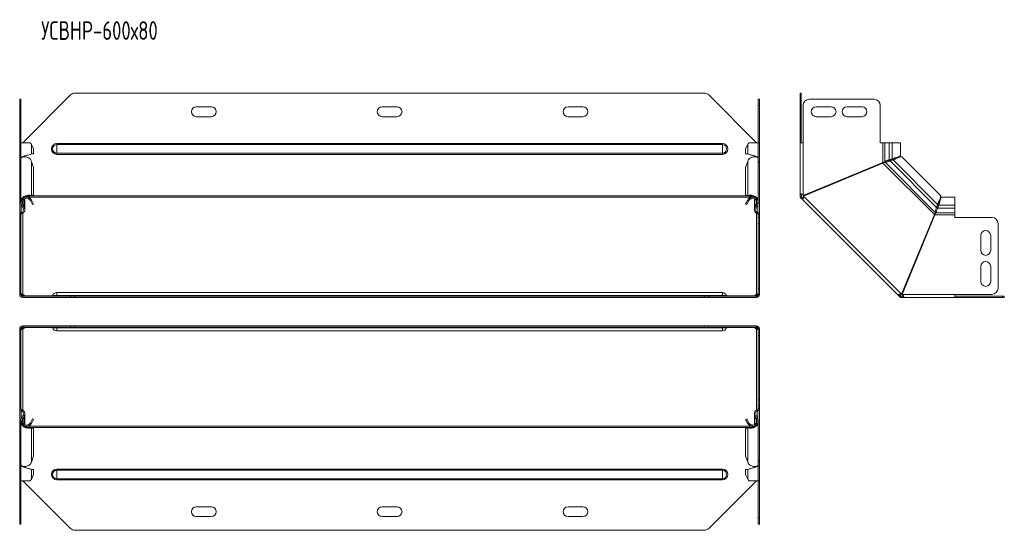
# Model space of a CAD drawing. Header units: millimetres. Extents: x -108 to 686, y -3720 to 292.
# Tile 1 of 9: x -108 to 686, y -3720 to -3309. Entities that reach past the tile are written whole.
import ezdxf

# ---------------------------------------------------------------- set-up
doc = ezdxf.new("R2010")
doc.units = ezdxf.units.MM
doc.styles.add('SLDTEXTSTYLE0', font='TXT', dxfattribs={"width": 0.7, "bigfont": 'bigfont'})

msp = doc.modelspace()

# ---------------------------------------------------------------- linework, layer by layer
at = {"color": 7, "linetype": 'Continuous', "lineweight": 15}
for p, q in [((444.03, -3367.84), (-63.82, -3367.84)), ((521.32, -3367.84), (522.32, -3367.84)), ((521.32, -3369.3), (521.32, -3367.84)), ((522.32, -3367.84), (522.32, -3369.3)), ((-108.39, -3372.84), (-107.39, -3372.84)), ((-108.39, -3377.84), (-108.39, -3372.84)), ((-107.39, -3372.84), (-107.39, -3377.84)), ((-67.36, -3369.3), (-105.89, -3407.84)), ((486.11, -3407.84), (447.57, -3369.3)), ((487.61, -3372.84), (488.61, -3372.84)), ((487.61, -3377.84), (487.61, -3372.84)), ((488.61, -3372.84), (488.61, -3377.84)), ((521.32, -3369.3), (521.32, -3407.84)), ((522.32, -3369.3), (522.32, -3407.84)), ((580.97, -3372.84), (528.82, -3372.84)), ((-108.39, -3407.84), (-108.39, -3377.84)), ((-107.39, -3407.84), (-107.39, -3377.84)), ((46.11, -3378.84), (34.11, -3378.84)), ((196.11, -3378.84), (184.11, -3378.84)), ((346.11, -3378.84), (334.11, -3378.84)), ((487.61, -3407.84), (487.61, -3377.84)), ((488.61, -3407.84), (488.61, -3377.84)), ((523.82, -3377.84), (523.82, -3407.84)), ((546.32, -3378.84), (534.32, -3378.84)), ((571.32, -3378.84), (559.32, -3378.84)), ((585.97, -3407.84), (585.97, -3377.84)), ((34.11, -3386.84), (46.11, -3386.84)), ((184.11, -3386.84), (196.11, -3386.84)), ((334.11, -3386.84), (346.11, -3386.84)), ((534.32, -3386.84), (546.32, -3386.84)), ((559.32, -3386.84), (571.32, -3386.84)), ((-108.39, -3423.8), (-108.39, -3407.84)), ((-107.39, -3407.84), (-108.39, -3407.84)), ((-107.39, -3407.84), (-107.39, -3420.11)), ((-99.79, -3407.84), (-107.39, -3407.84)), ((487.61, -3407.84), (480, -3407.84)), ((487.61, -3420.11), (487.61, -3407.84)), ((488.61, -3407.84), (487.61, -3407.84)), ((488.61, -3423.8), (488.61, -3407.84)), ((521.32, -3449.09), (521.32, -3407.84)), ((523.82, -3407.84), (521.32, -3407.84)), ((587.97, -3407.84), (585.97, -3407.84)), ((589.7, -3407.84), (587.97, -3407.84)), ((593.28, -3407.84), (589.7, -3407.84)), ((593.28, -3407.84), (595.66, -3407.84)), ((602.31, -3407.84), (595.66, -3407.84)), ((602.31, -3418.12), (602.31, -3407.84)), ((-97.15, -3412.84), (-98.9, -3409.14)), ((-97.15, -3412.84), (-97.15, -3416.75)), ((479.11, -3409.14), (477.36, -3412.84)), ((477.36, -3412.84), (477.36, -3416.75)), ((-108.1, -3423.8), (-108.39, -3423.8)), ((-108.39, -3423.8), (-108.39, -3424.26)), ((-108.39, -3465.8), (-108.39, -3424.26)), ((-107.39, -3420.74), (-107.39, -3455.42)), ((-104.28, -3419.19), (-104.28, -3418.64)), ((-102.81, -3418.1), (-102.8, -3418.1)), ((-98.9, -3416.75), (-97.15, -3416.75)), ((-97.15, -3427.8), (-98.9, -3422.88)), ((479.11, -3416.75), (477.36, -3416.75)), ((479.11, -3422.88), (477.36, -3427.8)), ((484.49, -3418.64), (484.49, -3419.19)), ((487.61, -3455.42), (487.61, -3420.74)), ((488.31, -3423.8), (488.61, -3423.8)), ((488.61, -3423.8), (488.61, -3424.26)), ((488.61, -3465.8), (488.61, -3424.26)), ((587.97, -3423.8), (523.82, -3450.37)), ((524.01, -3450.83), (588.16, -3424.26)), ((592.75, -3422.94), (592.74, -3422.95)), ((593.28, -3421.58), (595.66, -3420.73)), ((593.28, -3421.58), (593.75, -3421.58)), ((593.75, -3421.58), (596.13, -3420.73)), ((596.45, -3421.67), (593.98, -3422.56)), ((593.98, -3422.56), (594.31, -3422.23)), ((596.78, -3421.34), (594.31, -3422.23)), ((595.66, -3420.73), (596.13, -3420.73)), ((596.78, -3421.34), (596.45, -3421.67)), ((598.3, -3419.96), (598.31, -3419.96)), ((634.56, -3450.38), (603.58, -3419.39)), ((-97.15, -3449.94), (-97.15, -3427.8)), ((477.36, -3449.94), (477.36, -3427.8)), ((-104.28, -3451.87), (-104.28, -3451.82)), ((-104.28, -3461.25), (-104.28, -3452.94)), ((-100.47, -3450.87), (-99.79, -3450.36)), ((-100.47, -3450.87), (-99.9, -3450.64)), ((-100.47, -3453.6), (-99.79, -3452.87)), ((-99.94, -3450.65), (-99.55, -3450.5)), ((-99.78, -3450.59), (-98.9, -3450.25)), ((-99.78, -3450.59), (-98.03, -3450.28)), ((-99.78, -3454.5), (-98.9, -3454.02)), ((-99.78, -3454.5), (-98.03, -3457.75)), ((-98.9, -3450.25), (-97.15, -3449.94)), ((-98.9, -3454.02), (-97.15, -3457.28)), ((-97.15, -3449.94), (-98.03, -3450.28)), ((477.36, -3449.94), (479.11, -3450.25)), ((478.24, -3450.28), (477.36, -3449.94)), ((477.36, -3457.28), (479.11, -3454.02)), ((478.24, -3450.28), (479.99, -3450.59)), ((478.24, -3457.75), (479.99, -3454.5)), ((479.99, -3450.59), (479.11, -3450.25)), ((479.99, -3454.5), (479.11, -3454.02)), ((479.76, -3450.5), (480.15, -3450.65)), ((480.68, -3450.87), (480, -3450.36)), ((480.68, -3453.6), (480, -3452.87)), ((480.11, -3450.64), (480.68, -3450.87)), ((484.49, -3451.82), (484.49, -3451.87)), ((484.49, -3452.94), (484.49, -3461.25)), ((522.32, -3449.09), (521.32, -3449.09)), ((521.32, -3450.64), (521.32, -3449.09)), ((522.32, -3450.64), (521.32, -3450.64)), ((522.76, -3451.7), (522.05, -3452.41)), ((523.15, -3453.51), (522.05, -3452.41)), ((522.32, -3450.64), (522.32, -3449.09)), ((523.86, -3452.8), (522.76, -3451.7)), ((523.86, -3452.8), (523.15, -3453.51)), ((523.15, -3453.51), (600.45, -3530.81)), ((633.37, -3455.07), (633.38, -3455.07)), ((646.12, -3451.64), (635.84, -3451.64)), ((646.12, -3458.29), (646.12, -3451.64)), ((-105.58, -3460.67), (-106.86, -3458.29)), ((-104.7, -3459.65), (-105.98, -3457.17)), ((-104.7, -3460.2), (-105.98, -3457.82)), ((-104.95, -3459.74), (-104.7, -3459.65)), ((-97.15, -3457.28), (-98.03, -3457.75)), ((478.24, -3457.75), (477.36, -3457.28)), ((484.91, -3459.65), (486.19, -3457.17)), ((484.91, -3460.2), (486.19, -3457.82)), ((484.91, -3459.65), (485.16, -3459.74)), ((485.79, -3460.67), (487.07, -3458.29)), ((631, -3461.21), (631.01, -3461.21)), ((631.39, -3459.98), (632.28, -3457.51)), ((631.39, -3459.98), (631.73, -3459.65)), ((631.73, -3459.65), (632.62, -3457.17)), ((631.92, -3461.81), (631.92, -3461.82)), ((632.28, -3457.51), (632.62, -3457.17)), ((633.22, -3457.82), (632.37, -3460.2)), ((633.22, -3458.29), (632.37, -3460.67)), ((632.37, -3460.67), (632.37, -3460.2)), ((633.22, -3457.82), (633.22, -3458.29)), ((646.12, -3460.67), (646.12, -3458.29)), ((646.12, -3464.26), (646.12, -3460.67)), ((-108.39, -3465.8), (-108.39, -3465.99)), ((-108.39, -3467.99), (-108.39, -3465.99)), ((-108.39, -3467.99), (-107.39, -3467.99)), ((-108.39, -3472.99), (-108.39, -3467.99)), ((-107.39, -3467.99), (-107.39, -3465.99)), ((-107.39, -3467.99), (-107.39, -3472.99)), ((487.23, -3464.26), (487.3, -3464.08)), ((487.61, -3467.99), (487.61, -3465.99)), ((487.61, -3467.99), (488.61, -3467.99)), ((487.61, -3472.99), (487.61, -3467.99)), ((488.61, -3465.8), (488.61, -3465.99)), ((488.61, -3467.99), (488.61, -3465.99)), ((488.61, -3467.99), (488.61, -3472.99)), ((629.69, -3465.8), (603.12, -3529.95)), ((603.58, -3530.14), (630.16, -3465.99)), ((646.12, -3465.99), (646.12, -3464.26)), ((646.12, -3467.99), (646.12, -3465.99)), ((676.12, -3467.99), (646.12, -3467.99)), ((-108.39, -3525.14), (-108.39, -3472.99)), ((-107.39, -3525.14), (-107.39, -3472.99)), ((487.61, -3525.14), (487.61, -3472.99)), ((488.61, -3525.14), (488.61, -3472.99)), ((681.12, -3525.14), (681.12, -3472.99)), ((667.12, -3482.64), (667.12, -3494.64)), ((675.12, -3494.64), (675.12, -3482.64)), ((667.12, -3507.64), (667.12, -3519.64)), ((675.12, -3519.64), (675.12, -3507.64)), ((-108.39, -3530.14), (-108.39, -3525.14)), ((-107.39, -3525.14), (-107.39, -3530.14)), ((487.61, -3530.14), (487.61, -3525.14)), ((488.61, -3525.14), (488.61, -3530.14)), ((-107.39, -3530.14), (-108.39, -3530.14)), ((-105.89, -3530.1), (-105.89, -3530.81)), ((-105.89, -3532.64), (-105.89, -3531.64)), ((-105.89, -3531.64), (-67.36, -3531.64)), ((-105.89, -3532.64), (-67.36, -3532.64)), ((-104.4, -3531.2), (-104.4, -3531.64)), ((458.61, -3528.64), (-78.39, -3528.64)), ((-67.36, -3531.64), (-63.82, -3531.64)), ((-63.82, -3532.64), (-67.36, -3532.64)), ((-63.82, -3531.64), (444.03, -3531.64)), ((-63.82, -3532.64), (444.03, -3532.64)), ((444.03, -3531.64), (447.57, -3531.64)), ((447.57, -3532.64), (444.03, -3532.64)), ((447.57, -3531.64), (486.11, -3531.64)), ((447.57, -3532.64), (486.11, -3532.64)), ((484.61, -3531.2), (484.61, -3531.64)), ((486.11, -3530.1), (486.11, -3530.81)), ((486.11, -3532.64), (486.11, -3531.64)), ((488.61, -3530.14), (487.61, -3530.14)), ((601.15, -3530.1), (600.45, -3530.81)), ((601.55, -3531.91), (600.45, -3530.81)), ((602.25, -3531.2), (601.15, -3530.1)), ((602.25, -3531.2), (601.55, -3531.91)), ((603.31, -3531.64), (603.31, -3532.64)), ((604.87, -3531.64), (603.31, -3531.64)), ((604.87, -3532.64), (603.31, -3532.64)), ((604.87, -3531.64), (604.87, -3532.64)), ((646.12, -3532.64), (604.87, -3532.64)), ((646.12, -3530.14), (676.12, -3530.14)), ((646.12, -3532.64), (646.12, -3530.14)), ((646.12, -3531.64), (684.65, -3531.64)), ((646.12, -3532.64), (684.65, -3532.64)), ((684.65, -3531.64), (686.12, -3531.64)), ((686.12, -3532.64), (684.65, -3532.64)), ((686.12, -3531.64), (686.12, -3532.64)), ((-108.39, -3557.98), (-107.39, -3557.98)), ((-108.39, -3562.98), (-108.39, -3557.98)), ((-107.39, -3557.98), (-107.39, -3562.98)), ((-105.89, -3555.48), (-105.89, -3556.48)), ((-67.36, -3555.48), (-105.89, -3555.48)), ((-67.36, -3556.48), (-105.89, -3556.48)), ((-105.89, -3558.02), (-105.89, -3557.31)), ((-104.4, -3556.92), (-104.4, -3556.48)), ((-67.36, -3555.48), (-63.82, -3555.48)), ((-63.82, -3556.48), (-67.36, -3556.48)), ((444.03, -3555.48), (-63.82, -3555.48)), ((444.03, -3556.48), (-63.82, -3556.48)), ((444.03, -3555.48), (447.57, -3555.48)), ((447.57, -3556.48), (444.03, -3556.48)), ((486.11, -3555.48), (447.57, -3555.48)), ((486.11, -3556.48), (447.57, -3556.48)), ((484.61, -3556.92), (484.61, -3556.48)), ((486.11, -3555.48), (486.11, -3556.48)), ((486.11, -3558.02), (486.11, -3557.31)), ((487.61, -3557.98), (488.61, -3557.98)), ((487.61, -3562.98), (487.61, -3557.98)), ((488.61, -3557.98), (488.61, -3562.98)), ((-108.39, -3615.13), (-108.39, -3562.98)), ((-107.39, -3615.13), (-107.39, -3562.98)), ((-78.39, -3559.48), (458.61, -3559.48)), ((487.61, -3615.13), (487.61, -3562.98)), ((488.61, -3615.13), (488.61, -3562.98)), ((-108.39, -3620.13), (-108.39, -3615.13)), ((-107.39, -3620.13), (-108.39, -3620.13)), ((-108.39, -3622.13), (-108.39, -3620.13)), ((-108.39, -3622.13), (-108.39, -3622.32)), ((-108.39, -3663.86), (-108.39, -3622.32)), ((-107.39, -3615.13), (-107.39, -3620.13)), ((-107.39, -3622.13), (-107.39, -3620.13)), ((487.61, -3620.13), (487.61, -3615.13)), ((488.61, -3620.13), (487.61, -3620.13)), ((487.61, -3622.13), (487.61, -3620.13)), ((488.61, -3615.13), (488.61, -3620.13)), ((488.61, -3622.13), (488.61, -3620.13)), ((488.61, -3622.13), (488.61, -3622.32)), ((488.61, -3663.86), (488.61, -3622.32)), ((-107.09, -3624.03), (-107.02, -3623.86)), ((-105.58, -3627.44), (-106.86, -3629.82)), ((-104.7, -3627.92), (-105.98, -3630.3)), ((-105.98, -3630.94), (-104.7, -3628.47)), ((-104.95, -3628.38), (-104.7, -3628.47)), ((-104.28, -3635.18), (-104.28, -3626.87)), ((-98.03, -3630.36), (-99.78, -3633.62)), ((-97.15, -3630.84), (-98.9, -3634.1)), ((-98.03, -3630.36), (-97.15, -3630.84)), ((477.36, -3630.84), (478.24, -3630.36)), ((479.11, -3634.1), (477.36, -3630.84)), ((479.99, -3633.62), (478.24, -3630.36)), ((484.49, -3626.87), (484.49, -3635.18)), ((484.91, -3627.92), (486.19, -3630.3)), ((484.91, -3628.47), (485.16, -3628.38)), ((486.19, -3630.94), (484.91, -3628.47)), ((485.79, -3627.44), (487.07, -3629.82)), ((-107.39, -3632.7), (-107.39, -3667.38)), ((-104.28, -3636.3), (-104.28, -3636.25)), ((-100.47, -3634.52), (-99.79, -3635.25)), ((-100.47, -3637.25), (-99.79, -3637.76)), ((-99.9, -3637.48), (-100.47, -3637.25)), ((-99.55, -3637.62), (-99.94, -3637.47)), ((-99.78, -3633.62), (-98.9, -3634.1)), ((-99.78, -3637.53), (-98.9, -3637.86)), ((-98.03, -3637.84), (-99.78, -3637.53)), ((-97.15, -3638.18), (-98.9, -3637.86)), ((-98.03, -3637.84), (-97.15, -3638.18)), ((-97.15, -3660.31), (-97.15, -3638.18)), ((477.36, -3638.18), (478.24, -3637.84)), ((479.11, -3637.86), (477.36, -3638.18)), ((477.36, -3660.31), (477.36, -3638.18)), ((479.99, -3637.53), (478.24, -3637.84)), ((479.99, -3633.62), (479.11, -3634.1)), ((479.99, -3637.53), (479.11, -3637.86)), ((480.15, -3637.47), (479.76, -3637.62)), ((480.68, -3634.52), (480, -3635.25)), ((480.68, -3637.25), (480, -3637.76)), ((480.68, -3637.25), (480.11, -3637.48)), ((484.49, -3636.25), (484.49, -3636.3)), ((487.61, -3667.38), (487.61, -3632.7)), ((-98.9, -3665.24), (-97.15, -3660.31)), ((477.36, -3660.31), (479.11, -3665.24)), ((-108.39, -3663.86), (-108.39, -3664.32)), ((-108.39, -3680.28), (-108.39, -3664.32)), ((-108.39, -3664.32), (-108.1, -3664.32)), ((-107.39, -3668.01), (-107.39, -3680.28)), ((-104.28, -3669.47), (-104.28, -3668.93)), ((-102.87, -3670), (-102.87, -3670)), ((483.08, -3670), (483.08, -3670)), ((484.49, -3668.93), (484.49, -3669.47)), ((487.61, -3680.28), (487.61, -3668.01)), ((488.31, -3664.32), (488.61, -3664.32)), ((488.61, -3663.86), (488.61, -3664.32)), ((488.61, -3680.28), (488.61, -3664.32)), ((-97.15, -3671.36), (-98.9, -3671.36)), ((-98.9, -3678.98), (-97.15, -3675.28)), ((-97.15, -3675.28), (-97.15, -3671.36)), ((477.36, -3671.36), (479.11, -3671.36)), ((477.36, -3675.28), (477.36, -3671.36)), ((477.36, -3675.28), (479.11, -3678.98)), ((-108.39, -3680.28), (-107.39, -3680.28)), ((-108.39, -3710.28), (-108.39, -3680.28)), ((-107.39, -3680.28), (-99.79, -3680.28)), ((-107.39, -3710.28), (-107.39, -3680.28)), ((-105.89, -3680.28), (-67.36, -3718.82)), ((447.57, -3718.82), (486.11, -3680.28)), ((480, -3680.28), (487.61, -3680.28)), ((487.61, -3680.28), (488.61, -3680.28)), ((487.61, -3710.28), (487.61, -3680.28)), ((488.61, -3710.28), (488.61, -3680.28)), ((34.11, -3701.28), (46.11, -3701.28)), ((184.11, -3701.28), (196.11, -3701.28)), ((334.11, -3701.28), (346.11, -3701.28)), ((-108.39, -3715.28), (-108.39, -3710.28)), ((-107.39, -3710.28), (-107.39, -3715.28)), ((46.11, -3709.28), (34.11, -3709.28)), ((196.11, -3709.28), (184.11, -3709.28)), ((346.11, -3709.28), (334.11, -3709.28)), ((487.61, -3715.28), (487.61, -3710.28)), ((488.61, -3710.28), (488.61, -3715.28)), ((-107.39, -3715.28), (-108.39, -3715.28)), ((488.61, -3715.28), (487.61, -3715.28)), ((-63.82, -3720.28), (444.03, -3720.28))]:
    msp.add_line(p, q, dxfattribs=at)
at = {"color": 7, "linetype": 'Continuous', "lineweight": 0}
for p, q in [((522.32, -3369.3), (521.32, -3369.3)), ((-107.39, -3377.84), (-108.39, -3377.84)), ((488.61, -3377.84), (487.61, -3377.84)), ((523.82, -3450.37), (523.82, -3407.84)), ((587.97, -3423.8), (587.97, -3407.84)), ((589.7, -3407.84), (589.7, -3423.27)), ((593.28, -3407.84), (593.28, -3421.58)), ((595.66, -3407.84), (595.66, -3420.73)), ((-98.9, -3409.14), (-98.9, -3416.75)), ((-78.39, -3409.4), (-78.39, -3408.47)), ((-78.39, -3408.47), (458.61, -3408.47)), ((-78.39, -3416.27), (-78.39, -3409.4)), ((-78.39, -3409.4), (458.61, -3409.4)), ((-78.39, -3416.27), (458.61, -3416.27)), ((-78.39, -3417.2), (-78.39, -3416.27)), ((458.61, -3409.4), (458.61, -3408.47)), ((458.61, -3416.27), (458.61, -3409.4)), ((458.61, -3417.2), (458.61, -3416.27)), ((479.11, -3409.14), (479.11, -3416.75)), ((-104.7, -3418.82), (-104.7, -3419.22)), ((-98.9, -3450.25), (-98.9, -3422.88)), ((-78.39, -3417.2), (458.61, -3417.2)), ((479.11, -3450.25), (479.11, -3422.88)), ((484.91, -3418.82), (484.91, -3419.22)), ((629.69, -3465.8), (588.16, -3424.26)), ((630.43, -3464.08), (589.87, -3423.53)), ((631.39, -3459.98), (593.98, -3422.56)), ((632.28, -3457.51), (596.45, -3421.67)), ((-105.98, -3457.17), (-105.98, -3454.5)), ((-104.7, -3459.65), (-104.7, -3453.15)), ((-103.61, -3451.7), (-104.13, -3451.7)), ((482.36, -3451.7), (-102.15, -3451.7)), ((480.13, -3450.64), (-99.92, -3450.64)), ((484.34, -3451.7), (483.82, -3451.7)), ((484.91, -3459.65), (484.91, -3453.15)), ((486.19, -3457.17), (486.19, -3454.5)), ((603.12, -3529.95), (524.01, -3450.83)), ((-107.09, -3464.08), (-107.09, -3457.78)), ((-106.86, -3458.29), (-105.98, -3457.82)), ((-105.58, -3460.67), (-104.7, -3460.2)), ((485.79, -3460.67), (484.91, -3460.2)), ((487.07, -3458.29), (486.19, -3457.82)), ((487.3, -3464.08), (487.3, -3457.78)), ((646.12, -3460.67), (632.37, -3460.67)), ((646.12, -3458.29), (633.22, -3458.29)), ((-108.39, -3465.99), (-107.39, -3465.99)), ((-107.09, -3464.26), (-106.82, -3465.22)), ((-105.89, -3464.8), (-105.89, -3530.1)), ((486.11, -3464.8), (486.11, -3530.1)), ((487.3, -3464.26), (487.03, -3465.22)), ((488.61, -3465.99), (487.61, -3465.99)), ((646.12, -3465.99), (630.16, -3465.99)), ((646.12, -3464.26), (630.69, -3464.26)), ((-107.39, -3472.99), (-108.39, -3472.99)), ((488.61, -3472.99), (487.61, -3472.99)), ((-108.39, -3525.14), (-107.39, -3525.14)), ((487.61, -3525.14), (488.61, -3525.14)), ((-104.4, -3531.2), (-81.93, -3531.2)), ((-81.83, -3531), (-78.39, -3531)), ((-78.39, -3528.64), (-78.39, -3531)), ((-78.39, -3531), (-78.39, -3531.64)), ((-78.39, -3531), (458.61, -3531)), ((-67.36, -3532.64), (-67.36, -3531.64)), ((-63.82, -3531.64), (-63.82, -3532.64)), ((444.03, -3532.64), (444.03, -3531.64)), ((447.57, -3531.64), (447.57, -3532.64)), ((458.61, -3528.64), (458.61, -3531)), ((458.61, -3531), (458.61, -3531.64)), ((462.04, -3531), (458.61, -3531)), ((462.14, -3531.2), (484.61, -3531.2)), ((646.12, -3530.14), (603.58, -3530.14)), ((684.65, -3532.64), (684.65, -3531.64)), ((-105.89, -3558.02), (-105.89, -3623.31)), ((-81.93, -3556.92), (-104.4, -3556.92)), ((-81.83, -3557.12), (-78.39, -3557.12)), ((-78.39, -3557.12), (-78.39, -3556.48)), ((-78.39, -3557.12), (458.61, -3557.12)), ((-78.39, -3559.48), (-78.39, -3557.12)), ((-67.36, -3556.48), (-67.36, -3555.48)), ((-63.82, -3555.48), (-63.82, -3556.48)), ((444.03, -3556.48), (444.03, -3555.48)), ((447.57, -3555.48), (447.57, -3556.48)), ((458.61, -3557.12), (458.61, -3556.48)), ((462.04, -3557.12), (458.61, -3557.12)), ((458.61, -3559.48), (458.61, -3557.12)), ((484.61, -3556.92), (462.14, -3556.92)), ((486.11, -3558.02), (486.11, -3623.31)), ((-107.39, -3562.98), (-108.39, -3562.98)), ((488.61, -3562.98), (487.61, -3562.98)), ((-108.39, -3615.13), (-107.39, -3615.13)), ((-108.39, -3622.13), (-107.39, -3622.13)), ((-107.09, -3623.86), (-106.82, -3622.9)), ((487.3, -3623.86), (487.03, -3622.9)), ((487.61, -3615.13), (488.61, -3615.13)), ((488.61, -3622.13), (487.61, -3622.13)), ((-107.09, -3630.33), (-107.09, -3624.03)), ((-106.86, -3629.82), (-105.98, -3630.3)), ((-105.58, -3627.44), (-104.7, -3627.92)), ((-104.7, -3634.97), (-104.7, -3628.47)), ((485.79, -3627.44), (484.91, -3627.92)), ((484.91, -3634.97), (484.91, -3628.47)), ((487.07, -3629.82), (486.19, -3630.3)), ((487.3, -3630.33), (487.3, -3624.03)), ((-105.98, -3633.62), (-105.98, -3630.94)), ((-104.13, -3636.42), (-103.61, -3636.42)), ((-102.15, -3636.42), (482.36, -3636.42)), ((-99.92, -3637.48), (480.13, -3637.48)), ((-98.9, -3665.24), (-98.9, -3637.86)), ((479.11, -3665.24), (479.11, -3637.86)), ((486.19, -3633.62), (486.19, -3630.94)), ((-104.7, -3669.3), (-104.7, -3668.9)), ((484.91, -3669.3), (484.91, -3668.9)), ((-98.9, -3678.98), (-98.9, -3671.36)), ((-78.39, -3670.91), (-78.39, -3671.85)), ((-78.39, -3670.91), (458.61, -3670.91)), ((-78.39, -3671.85), (-78.39, -3678.71)), ((-78.39, -3671.85), (458.61, -3671.85)), ((458.61, -3670.91), (458.61, -3671.85)), ((458.61, -3671.85), (458.61, -3678.71)), ((479.11, -3678.98), (479.11, -3671.36)), ((-78.39, -3678.71), (458.61, -3678.71)), ((-78.39, -3678.71), (-78.39, -3679.65)), ((-78.39, -3679.65), (458.61, -3679.65)), ((458.61, -3678.71), (458.61, -3679.65)), ((-108.39, -3710.28), (-107.39, -3710.28)), ((487.61, -3710.28), (488.61, -3710.28))]:
    msp.add_line(p, q, dxfattribs=at)
at = {"color": 7, "linetype": 'Continuous', "lineweight": 15}
for centre, radius, start, end in [((-63.82, -3372.84), 5, 90, 135), ((444.03, -3372.84), 5, 45, 90), ((528.82, -3377.84), 5, 90, 180), ((580.97, -3377.84), 5, 0, 90), ((34.11, -3382.84), 4, 90, 270), ((46.11, -3382.84), 4, 270, 90), ((184.11, -3382.84), 4, 90, 270), ((196.11, -3382.84), 4, 270, 90), ((334.11, -3382.84), 4, 90, 270), ((346.11, -3382.84), 4, 270, 90), ((534.32, -3382.84), 4, 90, 270), ((546.32, -3382.84), 4, 270, 90), ((559.32, -3382.84), 4, 90, 270), ((571.32, -3382.84), 4, 270, 90), ((-102.88, -3456.16), 4.52, 46.79215, 208.24059), ((-102.88, -3456.16), 3.52, 46.79215, 208.24059), ((483.09, -3456.16), 4.52, 331.75941, 133.20785), ((483.09, -3456.16), 3.52, 331.75941, 133.20785), ((-107.78, -3461.86), 2.5, 286.03023, 28.24059), ((-107.78, -3461.86), 3.5, 286.03023, 28.24059), ((487.99, -3461.86), 3.5, 151.75941, 253.96977), ((487.99, -3461.86), 2.5, 151.75941, 253.96977), ((-106.59, -3465.99), 1.8, 106.03023, 180), ((-106.59, -3465.99), 0.8, 106.03023, 180), ((486.81, -3465.99), 0.8, 0, 73.96977), ((486.81, -3465.99), 1.8, 360, 73.96977), ((676.12, -3472.99), 5, 0, 90), ((671.12, -3482.64), 4, 0, 180), ((671.12, -3494.64), 4, 180, 0), ((671.12, -3507.64), 4, 0, 180), ((671.12, -3519.64), 4, 180, 0), ((676.12, -3525.14), 5, 270, 0), ((-105.89, -3530.14), 2.5, 180, 270), ((-105.89, -3530.14), 1.5, 180, 270), ((-106.35, -3532.28), 2.23, 29.08976, 78.30237), ((-106.45, -3533.18), 2.44, 39.25557, 76.91086), ((-82.76, -3530.64), 1, 270, 338.97733), ((-78.39, -3532.32), 3.68, 90, 158.97733), ((458.61, -3532.32), 3.68, 21.02267, 90), ((462.97, -3530.64), 1, 201.02267, 270), ((486.56, -3532.28), 2.23, 101.69763, 150.91024), ((486.61, -3533.11), 2.36, 102.42031, 141.41326), ((486.11, -3530.14), 2.5, 270, 360), ((486.11, -3530.14), 1.5, 270, 0), ((-105.89, -3557.98), 2.5, 90, 180), ((-105.89, -3557.98), 1.5, 90, 180), ((-106.4, -3555.01), 2.36, 282.42031, 321.41326), ((-106.35, -3555.83), 2.23, 281.69763, 330.91024), ((-82.76, -3557.48), 1, 21.02267, 90), ((-78.39, -3555.8), 3.68, 201.02267, 270), ((458.61, -3555.8), 3.68, 270, 338.97733), ((462.97, -3557.48), 1, 90, 158.97733), ((486.56, -3555.83), 2.23, 209.08976, 258.30237), ((486.66, -3554.93), 2.44, 219.25557, 256.91086), ((486.11, -3557.98), 2.5, 0, 90), ((486.11, -3557.98), 1.5, 0, 90), ((-106.59, -3622.13), 1.8, 180, 253.96977), ((-106.59, -3622.13), 0.8, 180, 253.96977), ((-107.78, -3626.26), 3.5, 331.75941, 73.96977), ((487.99, -3626.26), 3.5, 106.03023, 208.24059), ((486.81, -3622.13), 0.8, 286.03023, 0), ((486.81, -3622.13), 1.8, 286.03023, 0), ((-102.88, -3631.96), 4.52, 151.75941, 313.20785), ((-107.78, -3626.26), 2.5, 331.75941, 73.96977), ((-102.88, -3631.96), 3.52, 151.75941, 313.20785), ((483.09, -3631.96), 4.52, 226.79215, 28.24059), ((483.09, -3631.96), 3.51, 226.79215, 28.24059), ((487.99, -3626.26), 2.5, 106.03023, 208.24059), ((34.11, -3705.28), 4, 90, 270), ((46.11, -3705.28), 4, 270, 90), ((184.11, -3705.28), 4, 90, 270), ((196.11, -3705.28), 4, 270, 90), ((334.11, -3705.28), 4, 90, 270), ((346.11, -3705.28), 4, 270, 90), ((-63.82, -3715.28), 5, 225, 270), ((444.03, -3715.28), 5, 270, 315)]:
    msp.add_arc(centre, radius, start, end, dxfattribs=at)
at = {"color": 7, "linetype": 'Continuous', "lineweight": 0}
for centre, radius, start, end in [((-78.39, -3412.84), 4.37, 90, 270), ((-78.39, -3412.84), 3.43, 90, 270), ((458.61, -3412.84), 4.37, 270, 90), ((458.61, -3412.84), 3.43, 270, 90), ((-78.39, -3675.28), 4.37, 90, 270), ((-78.39, -3675.28), 3.43, 90, 270), ((458.61, -3675.28), 4.37, 270, 90), ((458.61, -3675.28), 3.43, 270, 90)]:
    msp.add_arc(centre, radius, start, end, dxfattribs=at)
at = {"color": 7, "linetype": 'Continuous', "lineweight": 15}
for points in [[(-98.9, -3409.14), (-99.13, -3408.7), (-99.43, -3408.27), (-99.79, -3407.84)], [(480, -3407.84), (479.64, -3408.27), (479.34, -3408.7), (479.11, -3409.14)], [(-98.9, -3422.88), (-99.13, -3422.27), (-99.43, -3421.69), (-99.79, -3421.15)], [(480, -3421.15), (479.64, -3421.69), (479.34, -3422.27), (479.11, -3422.88)], [(-100.47, -3453.6), (-100.2, -3453.86), (-99.96, -3454.16), (-99.78, -3454.5)], [(-99.79, -3450.36), (-99.43, -3450.29), (-99.13, -3450.26), (-98.9, -3450.25)], [(-99.79, -3452.87), (-99.43, -3453.2), (-99.13, -3453.59), (-98.9, -3454.02)], [(479.11, -3450.25), (479.34, -3450.26), (479.64, -3450.29), (480, -3450.36)], [(479.11, -3454.02), (479.34, -3453.59), (479.64, -3453.2), (480, -3452.87)], [(479.99, -3454.5), (480.17, -3454.16), (480.41, -3453.86), (480.68, -3453.6)], [(484.61, -3531.2), (484.55, -3531.35), (484.51, -3531.46), (484.51, -3531.54)], [(-104.4, -3556.92), (-104.33, -3556.77), (-104.3, -3556.65), (-104.3, -3556.58)], [(-99.78, -3633.62), (-99.96, -3633.96), (-100.2, -3634.26), (-100.47, -3634.52)], [(-98.9, -3634.1), (-99.13, -3634.52), (-99.43, -3634.92), (-99.79, -3635.25)], [(-98.9, -3637.86), (-99.13, -3637.86), (-99.43, -3637.83), (-99.79, -3637.76)], [(480, -3635.25), (479.64, -3634.92), (479.34, -3634.52), (479.11, -3634.1)], [(480, -3637.76), (479.64, -3637.83), (479.34, -3637.86), (479.11, -3637.86)], [(480.68, -3634.52), (480.41, -3634.26), (480.17, -3633.96), (479.99, -3633.62)], [(-99.79, -3666.97), (-99.43, -3666.43), (-99.13, -3665.85), (-98.9, -3665.24)], [(479.11, -3665.24), (479.34, -3665.85), (479.64, -3666.43), (480, -3666.97)], [(-99.79, -3680.28), (-99.43, -3679.85), (-99.13, -3679.41), (-98.9, -3678.98)], [(479.11, -3678.98), (479.34, -3679.41), (479.64, -3679.85), (480, -3680.28)]]:
    msp.add_open_spline(points, degree=3, dxfattribs=at)
for points, knots in [([(-108.39, -3423.8), (-108.38, -3423.76), (-108.34, -3423.67), (-108.05, -3423.53), (-107.72, -3423.43), (-107.47, -3423.37), (-107.39, -3423.35)], [0, 0, 0, 0, 0.292327, 0.584654, 0.87698, 1, 1, 1, 1]), ([(-107.39, -3423.56), (-107.47, -3423.56), (-107.72, -3423.58), (-108.05, -3423.73), (-108.34, -3423.97), (-108.38, -3424.16), (-108.39, -3424.26)], [0, 0, 0, 0, 0.12302, 0.415346, 0.707673, 1, 1, 1, 1]), ([(-99.79, -3421.15), (-100.21, -3420.78), (-101.06, -3420.05), (-102.66, -3419.39), (-104.25, -3419.12), (-105.69, -3419.23), (-106.76, -3419.66), (-107.35, -3420.22), (-107.33, -3420.6), (-107.33, -3420.74)], [0, 0, 0, 0, 0.151489, 0.302978, 0.454467, 0.605956, 0.757445, 0.908934, 1, 1, 1, 1]), ([(-107.33, -3420.11), (-107.32, -3419.98), (-107.29, -3419.7), (-106.45, -3419.24), (-105.08, -3418.74), (-103.34, -3418.25), (-101.55, -3417.75), (-99.92, -3417.25), (-99.24, -3416.92), (-98.9, -3416.75)], [0, 0, 0, 0, 0.110592, 0.258827, 0.407062, 0.555296, 0.703531, 0.851765, 1, 1, 1, 1]), ([(-105.69, -3419.31), (-105.66, -3419.28), (-105.43, -3419.1), (-104.56, -3418.74), (-103.55, -3418.36), (-102.96, -3418.15), (-102.82, -3418.1)], [0, 0, 0, 0, 0.055281, 0.466263, 0.877245, 1, 1, 1, 1]), ([(479.11, -3416.75), (479.45, -3416.92), (480.13, -3417.25), (481.76, -3417.75), (483.55, -3418.25), (485.29, -3418.74), (486.66, -3419.24), (487.5, -3419.7), (487.53, -3419.98), (487.54, -3420.11)], [0, 0, 0, 0, 0.148235, 0.296469, 0.444704, 0.592938, 0.741173, 0.889408, 1, 1, 1, 1]), ([(487.54, -3420.74), (487.55, -3420.6), (487.56, -3420.22), (486.97, -3419.66), (485.9, -3419.23), (484.46, -3419.12), (482.87, -3419.39), (481.27, -3420.05), (480.42, -3420.78), (480, -3421.15)], [0, 0, 0, 0, 0.091066, 0.242555, 0.394044, 0.545533, 0.697022, 0.848511, 1, 1, 1, 1]), ([(483.04, -3418.1), (483.17, -3418.15), (483.76, -3418.36), (484.77, -3418.74), (485.64, -3419.1), (485.87, -3419.28), (485.9, -3419.31)], [0, 0, 0, 0, 0.121445, 0.53304, 0.944636, 1, 1, 1, 1]), ([(487.61, -3423.35), (487.68, -3423.37), (487.93, -3423.43), (488.26, -3423.53), (488.55, -3423.67), (488.59, -3423.76), (488.61, -3423.8)], [0, 0, 0, 0, 0.12302, 0.415346, 0.707673, 1, 1, 1, 1]), ([(488.61, -3424.26), (488.59, -3424.16), (488.55, -3423.97), (488.26, -3423.73), (487.93, -3423.58), (487.68, -3423.56), (487.61, -3423.56)], [0, 0, 0, 0, 0.292327, 0.584654, 0.87698, 1, 1, 1, 1]), ([(587.97, -3423.8), (588.35, -3423.71), (588.74, -3423.62), (589.36, -3423.45), (589.59, -3423.36), (589.7, -3423.27)], [0, 0, 0, 0, 0.5, 0.5, 1, 1, 1, 1]), ([(589.87, -3423.53), (589.71, -3423.52), (589.47, -3423.6), (588.87, -3423.88), (588.51, -3424.07), (588.16, -3424.26)], [0, 0, 0, 0, 0.5, 0.5, 1, 1, 1, 1]), ([(589.7, -3423.27), (589.75, -3423.2), (589.82, -3423.13), (590, -3422.99), (590.11, -3422.92), (590.35, -3422.78), (590.49, -3422.71), (590.79, -3422.57), (590.96, -3422.5), (591.3, -3422.36), (591.48, -3422.29), (591.84, -3422.14), (592.03, -3422.08), (592.4, -3421.93), (592.59, -3421.86), (592.94, -3421.72), (593.12, -3421.65), (593.28, -3421.58)], [0, 0, 0, 0, 0.125, 0.125, 0.25, 0.25, 0.375, 0.375, 0.5, 0.5, 0.625, 0.625, 0.75, 0.75, 0.875, 0.875, 1, 1, 1, 1]), ([(593.98, -3422.56), (593.61, -3422.66), (593.22, -3422.79), (592.44, -3423.05), (592.04, -3423.19), (591.3, -3423.41), (590.95, -3423.5), (590.34, -3423.59), (590.08, -3423.59), (589.87, -3423.53)], [0, 0, 0, 0, 0.25, 0.25, 0.5, 0.5, 0.75, 0.75, 1, 1, 1, 1]), ([(592.1, -3422.05), (592.22, -3422.02), (592.8, -3421.86), (593.34, -3421.7), (593.75, -3421.58)], [0, 0, 0, 0, 0.218513, 1, 1, 1, 1]), ([(594.31, -3422.23), (594.08, -3422.33), (593.61, -3422.53), (593.07, -3422.79), (592.79, -3422.93), (592.75, -3422.94)], [0, 0, 0, 0, 0.4643037, 0.9286074, 1, 1, 1, 1]), ([(595.66, -3420.73), (596.21, -3420.57), (597.32, -3420.23), (599.13, -3419.74), (600.74, -3419.24), (601.84, -3418.74), (602.36, -3418.37), (602.27, -3418.16), (602.25, -3418.12)], [0, 0, 0, 0, 0.190333, 0.380667, 0.571, 0.761334, 0.951667, 1, 1, 1, 1]), ([(596.13, -3420.73), (596.57, -3420.57), (597.23, -3420.31), (597.94, -3420.05), (598.19, -3419.96)], [0, 0, 0, 0, 0.646273, 1, 1, 1, 1]), ([(603.55, -3419.42), (603.42, -3419.32), (603.12, -3419.1), (602.19, -3419.24), (600.94, -3419.66), (599.47, -3420.3), (597.91, -3421.04), (596.93, -3421.46), (596.45, -3421.67)], [0, 0, 0, 0, 0.146742, 0.317393, 0.488045, 0.658697, 0.829348, 1, 1, 1, 1]), ([(598.48, -3420.76), (598.32, -3420.82), (597.74, -3421.02), (597.19, -3421.2), (596.78, -3421.34)], [0, 0, 0, 0, 0.259693, 1, 1, 1, 1]), ([(-107.33, -3455.42), (-107.33, -3455.11), (-107.35, -3454.29), (-106.76, -3453.01), (-105.69, -3451.75), (-104.25, -3450.81), (-102.66, -3450.26), (-101.06, -3450.08), (-100.21, -3450.27), (-99.79, -3450.36)], [0, 0, 0, 0, 0.091066, 0.242555, 0.394044, 0.545533, 0.697022, 0.848511, 1, 1, 1, 1]), ([(-104.7, -3452.13), (-104.45, -3451.92), (-103.84, -3451.43), (-102.7, -3450.99), (-101.46, -3450.75), (-100.8, -3450.83), (-100.47, -3450.87)], [0, 0, 0, 0, 0.190473, 0.460315, 0.730158, 1, 1, 1, 1]), ([(480, -3450.36), (480.42, -3450.27), (481.27, -3450.08), (482.87, -3450.26), (484.46, -3450.81), (485.9, -3451.75), (486.97, -3453.01), (487.56, -3454.29), (487.55, -3455.11), (487.54, -3455.42)], [0, 0, 0, 0, 0.151489, 0.302978, 0.454467, 0.605956, 0.757445, 0.908934, 1, 1, 1, 1]), ([(480.68, -3450.87), (481.01, -3450.83), (481.67, -3450.75), (482.91, -3450.99), (484, -3451.4), (484.56, -3451.85), (484.76, -3452.02)], [0, 0, 0, 0, 0.280247, 0.560493, 0.84074, 1, 1, 1, 1]), ([(521.32, -3449.09), (521.32, -3449.08), (521.32, -3449.06), (521.33, -3449.03), (521.36, -3449.01), (521.39, -3448.99), (521.43, -3448.98), (521.47, -3448.97), (521.52, -3448.96), (521.58, -3448.96), (521.65, -3448.96), (521.71, -3448.97), (521.79, -3448.98), (521.86, -3448.99), (521.94, -3449.01), (522.02, -3449.03), (522.11, -3449.05), (522.19, -3449.08), (522.28, -3449.11), (522.37, -3449.15), (522.52, -3449.22), (522.74, -3449.33), (523.02, -3449.53), (523.3, -3449.77), (523.57, -3450.05), (523.73, -3450.26), (523.82, -3450.37)], [0, 0, 0, 0, 0.03577, 0.070797, 0.105097, 0.138688, 0.171589, 0.203818, 0.235397, 0.266348, 0.296694, 0.326462, 0.355676, 0.384366, 0.41256, 0.440291, 0.467591, 0.494494, 0.521037, 0.547256, 0.573191, 0.65226, 0.733301, 0.817558, 0.906139, 1, 1, 1, 1]), ([(522.05, -3452.41), (522.01, -3452.37), (521.94, -3452.3), (521.85, -3452.18), (521.76, -3452.06), (521.68, -3451.94), (521.61, -3451.82), (521.54, -3451.69), (521.49, -3451.56), (521.44, -3451.43), (521.4, -3451.29), (521.37, -3451.16), (521.35, -3451.03), (521.33, -3450.9), (521.32, -3450.77), (521.32, -3450.68), (521.32, -3450.64)], [0, 0, 0, 0, 0.07817, 0.155117, 0.230882, 0.305507, 0.379038, 0.451522, 0.523007, 0.593545, 0.663189, 0.731994, 0.800017, 0.867318, 0.933958, 1, 1, 1, 1]), ([(522.76, -3451.7), (522.6, -3451.55), (522.49, -3451.37), (522.35, -3451.01), (522.32, -3450.82), (522.32, -3450.64)], [0, 0, 0, 0, 0.5, 0.5, 1, 1, 1, 1]), ([(524.01, -3450.83), (524.02, -3450.91), (524.03, -3451.06), (524.05, -3451.27), (524.06, -3451.47), (524.07, -3451.64), (524.06, -3451.8), (524.05, -3451.94), (524.03, -3452.11), (523.99, -3452.29), (523.93, -3452.51), (523.86, -3452.71), (523.77, -3452.91), (523.68, -3453.09), (523.6, -3453.23), (523.52, -3453.34), (523.43, -3453.44), (523.35, -3453.5), (523.27, -3453.54), (523.2, -3453.55), (523.17, -3453.52), (523.15, -3453.51)], [0, 0, 0, 0, 0.05265, 0.101184, 0.145636, 0.186056, 0.222507, 0.255076, 0.283883, 0.336802, 0.391745, 0.449097, 0.509192, 0.572325, 0.625044, 0.680128, 0.737871, 0.798525, 0.86231, 0.929415, 1, 1, 1, 1]), ([(632.28, -3457.51), (632.5, -3457.02), (632.92, -3456.05), (633.65, -3454.48), (634.3, -3453.01), (634.72, -3451.76), (634.85, -3450.84), (634.64, -3450.54), (634.54, -3450.4)], [0, 0, 0, 0, 0.1706516, 0.3413033, 0.5119549, 0.6826065, 0.8532582, 1, 1, 1, 1]), ([(632.62, -3457.17), (632.75, -3456.76), (632.94, -3456.19), (633.15, -3455.59), (633.22, -3455.42)], [0, 0, 0, 0, 0.714101, 1, 1, 1, 1]), ([(635.84, -3451.71), (635.79, -3451.69), (635.59, -3451.59), (635.21, -3452.11), (634.72, -3453.22), (634.22, -3454.82), (633.72, -3456.64), (633.39, -3457.74), (633.22, -3458.29)], [0, 0, 0, 0, 0.0483326, 0.2386661, 0.4289996, 0.619333, 0.8096665, 1, 1, 1, 1]), ([(-104.3, -3461.25), (-104.29, -3461.2), (-104.27, -3460.9), (-104.38, -3460.34), (-104.59, -3459.88), (-104.7, -3459.65)], [0, 0, 0, 0, 0.095019, 0.547509, 1, 1, 1, 1]), ([(484.91, -3459.65), (484.8, -3459.88), (484.59, -3460.34), (484.48, -3460.9), (484.5, -3461.2), (484.51, -3461.25)], [0, 0, 0, 0, 0.4524906, 0.9049813, 1, 1, 1, 1]), ([(630.43, -3464.08), (630.37, -3463.88), (630.37, -3463.62), (630.45, -3463.01), (630.54, -3462.66), (630.77, -3461.91), (630.9, -3461.52), (631.16, -3460.73), (631.29, -3460.34), (631.39, -3459.98)], [0, 0, 0, 0, 0.25, 0.25, 0.5, 0.5, 0.75, 0.75, 1, 1, 1, 1]), ([(632.37, -3460.67), (632.23, -3461), (632.09, -3461.37), (631.81, -3462.11), (631.67, -3462.49), (631.39, -3463.17), (631.25, -3463.48), (630.97, -3463.97), (630.83, -3464.16), (630.69, -3464.26)], [0, 0, 0, 0, 0.25, 0.25, 0.5, 0.5, 0.75, 0.75, 1, 1, 1, 1]), ([(631.01, -3461.21), (631.03, -3461.17), (631.16, -3460.88), (631.42, -3460.34), (631.63, -3459.88), (631.73, -3459.65)], [0, 0, 0, 0, 0.0713926, 0.5356963, 1, 1, 1, 1]), ([(632.37, -3460.2), (632.3, -3460.44), (632.16, -3460.91), (632.01, -3461.47), (631.93, -3461.77), (631.92, -3461.81)], [0, 0, 0, 0, 0.464284, 0.928569, 1, 1, 1, 1]), ([(633.82, -3456.24), (633.79, -3456.33), (633.59, -3456.88), (633.39, -3457.39), (633.22, -3457.82)], [0, 0, 0, 0, 0.1637756, 1, 1, 1, 1]), ([(-108.39, -3465.8), (-108.39, -3465.44), (-108.27, -3465.09), (-107.8, -3464.49), (-107.46, -3464.24), (-107.09, -3464.08)], [0, 0, 0, 0, 0.5, 0.5, 1, 1, 1, 1]), ([(487.3, -3464.08), (487.67, -3464.24), (488.01, -3464.49), (488.48, -3465.09), (488.61, -3465.44), (488.61, -3465.8)], [0, 0, 0, 0, 0.5, 0.5, 1, 1, 1, 1]), ([(629.69, -3465.8), (629.89, -3465.44), (630.08, -3465.09), (630.35, -3464.49), (630.43, -3464.24), (630.43, -3464.08)], [0, 0, 0, 0, 0.5, 0.5, 1, 1, 1, 1]), ([(630.69, -3464.26), (630.6, -3464.37), (630.51, -3464.6), (630.33, -3465.22), (630.24, -3465.6), (630.16, -3465.99)], [0, 0, 0, 0, 0.5, 0.5, 1, 1, 1, 1]), ([(-105.89, -3530.81), (-106.1, -3530.77), (-106.5, -3530.7), (-107, -3530.55), (-107.25, -3530.44), (-107.35, -3530.4)], [0, 0, 0, 0, 0.40468, 0.77608, 1, 1, 1, 1]), ([(-105.89, -3530.1), (-106.02, -3530.07), (-106.26, -3530.01), (-106.59, -3529.89), (-106.86, -3529.79), (-107.08, -3529.71), (-107.23, -3529.67), (-107.28, -3529.69), (-107.3, -3529.7)], [0, 0, 0, 0, 0.192187, 0.365544, 0.52577, 0.680025, 0.841945, 1, 1, 1, 1]), ([(-104.4, -3531.64), (-104.33, -3531.64), (-104.3, -3531.59), (-104.3, -3531.44), (-104.33, -3531.33), (-104.4, -3531.2)], [0, 0, 0, 0, 0.5, 0.5, 1, 1, 1, 1]), ([(487.44, -3529.67), (487.39, -3529.68), (487.34, -3529.69), (487.23, -3529.73), (487.19, -3529.74), (487.14, -3529.75), (487.14, -3529.76), (487.13, -3529.76), (487.13, -3529.76), (487.12, -3529.76), (487.12, -3529.76), (487.11, -3529.76), (487.1, -3529.77), (487.07, -3529.78), (487.06, -3529.78), (486.96, -3529.82), (486.88, -3529.85), (486.59, -3529.95), (486.36, -3530.03), (486.11, -3530.1)], [0.375, 0.375, 0.375, 0.375, 0.5, 0.5, 0.5625, 0.5625, 0.5703125, 0.5703125, 0.5742188, 0.5742188, 0.578125, 0.578125, 0.59375, 0.59375, 0.625, 0.625, 0.75, 0.75, 1, 1, 1, 1]), ([(487.56, -3530.38), (487.45, -3530.43), (487.19, -3530.54), (486.69, -3530.69), (486.31, -3530.77), (486.11, -3530.81)], [0, 0, 0, 0, 0.245487, 0.603304, 1, 1, 1, 1]), ([(600.45, -3530.81), (600.44, -3530.8), (600.43, -3530.78), (600.42, -3530.76), (600.42, -3530.72), (600.43, -3530.69), (600.45, -3530.65), (600.47, -3530.61), (600.51, -3530.57), (600.55, -3530.53), (600.59, -3530.49), (600.64, -3530.44), (600.7, -3530.4), (600.76, -3530.35), (600.83, -3530.31), (600.91, -3530.27), (600.98, -3530.22), (601.06, -3530.18), (601.15, -3530.14), (601.24, -3530.11), (601.39, -3530.05), (601.63, -3529.98), (601.96, -3529.92), (602.33, -3529.89), (602.72, -3529.89), (602.99, -3529.93), (603.12, -3529.95)], [0, 0, 0, 0, 0.03577, 0.070797, 0.105097, 0.138688, 0.171589, 0.203818, 0.235397, 0.266348, 0.296694, 0.326462, 0.355676, 0.384366, 0.41256, 0.440291, 0.467591, 0.494494, 0.521037, 0.547256, 0.573191, 0.65226, 0.733301, 0.817558, 0.906139, 1, 1, 1, 1]), ([(603.31, -3532.64), (603.26, -3532.64), (603.16, -3532.64), (603.01, -3532.62), (602.86, -3532.6), (602.72, -3532.57), (602.58, -3532.53), (602.45, -3532.49), (602.31, -3532.43), (602.19, -3532.37), (602.07, -3532.31), (601.95, -3532.24), (601.84, -3532.16), (601.74, -3532.08), (601.64, -3532), (601.58, -3531.94), (601.55, -3531.91)], [0, 0, 0, 0, 0.07817, 0.155117, 0.230881, 0.305507, 0.379038, 0.451521, 0.523007, 0.593545, 0.663188, 0.731993, 0.800017, 0.867318, 0.933958, 1, 1, 1, 1]), ([(603.31, -3531.64), (603.1, -3531.64), (602.89, -3531.59), (602.53, -3531.44), (602.38, -3531.33), (602.25, -3531.2)], [0, 0, 0, 0, 0.5, 0.5, 1, 1, 1, 1]), ([(603.58, -3530.14), (603.64, -3530.19), (603.76, -3530.28), (603.92, -3530.42), (604.07, -3530.55), (604.2, -3530.67), (604.31, -3530.79), (604.4, -3530.89), (604.5, -3531.02), (604.61, -3531.18), (604.71, -3531.38), (604.81, -3531.58), (604.89, -3531.78), (604.95, -3531.96), (604.99, -3532.12), (605.01, -3532.26), (605.02, -3532.39), (605.01, -3532.49), (604.98, -3532.57), (604.93, -3532.63), (604.89, -3532.64), (604.87, -3532.64)], [0, 0, 0, 0, 0.05265, 0.101184, 0.145636, 0.186056, 0.222507, 0.255076, 0.283883, 0.336802, 0.391745, 0.449097, 0.509192, 0.572325, 0.625044, 0.680128, 0.737871, 0.798525, 0.86231, 0.929415, 1, 1, 1, 1]), ([(-107.34, -3557.73), (-107.24, -3557.69), (-106.98, -3557.58), (-106.48, -3557.42), (-106.1, -3557.35), (-105.89, -3557.31)], [0, 0, 0, 0, 0.2454904, 0.6033066, 1, 1, 1, 1]), ([(-107.3, -3558.44), (-107.28, -3558.44), (-107.23, -3558.46), (-107.07, -3558.41), (-106.85, -3558.34), (-106.57, -3558.23), (-106.24, -3558.12), (-106.02, -3558.05), (-105.89, -3558.02)], [0, 0, 0, 0, 0.129473, 0.315464, 0.487383, 0.64003, 0.808773, 1, 1, 1, 1]), ([(484.61, -3556.48), (484.55, -3556.48), (484.51, -3556.52), (484.51, -3556.68), (484.55, -3556.79), (484.61, -3556.92)], [0, 0, 0, 0, 0.5, 0.5, 1, 1, 1, 1]), ([(486.11, -3557.31), (486.31, -3557.35), (486.71, -3557.42), (487.21, -3557.57), (487.46, -3557.68), (487.56, -3557.72)], [0, 0, 0, 0, 0.404682, 0.776084, 1, 1, 1, 1]), ([(486.11, -3558.02), (486.23, -3558.05), (486.47, -3558.11), (486.8, -3558.22), (487.07, -3558.33), (487.29, -3558.41), (487.44, -3558.45), (487.49, -3558.43), (487.51, -3558.42)], [0, 0, 0, 0, 0.192188, 0.365546, 0.525771, 0.680026, 0.841944, 1, 1, 1, 1]), ([(-107.09, -3624.03), (-107.46, -3623.88), (-107.8, -3623.63), (-108.27, -3623.03), (-108.39, -3622.68), (-108.39, -3622.32)], [0, 0, 0, 0, 0.5, 0.5, 1, 1, 1, 1]), ([(488.61, -3622.32), (488.61, -3622.68), (488.48, -3623.03), (488.01, -3623.63), (487.67, -3623.88), (487.3, -3624.03)], [0, 0, 0, 0, 0.5, 0.5, 1, 1, 1, 1]), ([(-104.7, -3628.47), (-104.59, -3628.24), (-104.38, -3627.77), (-104.27, -3627.22), (-104.29, -3626.92), (-104.3, -3626.87)], [0, 0, 0, 0, 0.452491, 0.904981, 1, 1, 1, 1]), ([(484.51, -3626.87), (484.5, -3626.92), (484.48, -3627.22), (484.59, -3627.77), (484.8, -3628.24), (484.91, -3628.47)], [0, 0, 0, 0, 0.0950187, 0.5475094, 1, 1, 1, 1]), ([(-99.79, -3637.76), (-100.21, -3637.85), (-101.06, -3638.03), (-102.66, -3637.86), (-104.25, -3637.3), (-105.69, -3636.36), (-106.76, -3635.11), (-107.35, -3633.83), (-107.33, -3633.01), (-107.33, -3632.7)], [0, 0, 0, 0, 0.151489, 0.302978, 0.454467, 0.605956, 0.757445, 0.908934, 1, 1, 1, 1]), ([(-100.47, -3637.25), (-100.8, -3637.29), (-101.46, -3637.37), (-102.7, -3637.13), (-103.79, -3636.71), (-104.35, -3636.26), (-104.55, -3636.1)], [0, 0, 0, 0, 0.280247, 0.560493, 0.84074, 1, 1, 1, 1]), ([(487.54, -3632.7), (487.55, -3633.01), (487.56, -3633.83), (486.97, -3635.11), (485.9, -3636.36), (484.46, -3637.3), (482.87, -3637.86), (481.27, -3638.03), (480.42, -3637.85), (480, -3637.76)], [0, 0, 0, 0, 0.091066, 0.242555, 0.394044, 0.545533, 0.697022, 0.848511, 1, 1, 1, 1]), ([(484.91, -3635.99), (484.66, -3636.19), (484.05, -3636.69), (482.91, -3637.13), (481.67, -3637.37), (481.01, -3637.29), (480.68, -3637.25)], [0, 0, 0, 0, 0.190473, 0.460315, 0.730158, 1, 1, 1, 1]), ([(-108.39, -3663.86), (-108.38, -3663.95), (-108.34, -3664.15), (-108.05, -3664.39), (-107.72, -3664.54), (-107.47, -3664.55), (-107.39, -3664.56)], [0, 0, 0, 0, 0.292327, 0.584654, 0.87698, 1, 1, 1, 1]), ([(-107.39, -3664.77), (-107.47, -3664.75), (-107.72, -3664.69), (-108.05, -3664.58), (-108.34, -3664.45), (-108.38, -3664.36), (-108.39, -3664.32)], [0, 0, 0, 0, 0.12302, 0.415346, 0.707673, 1, 1, 1, 1]), ([(-107.33, -3667.38), (-107.33, -3667.52), (-107.35, -3667.9), (-106.76, -3668.46), (-105.69, -3668.89), (-104.25, -3669), (-102.66, -3668.72), (-101.06, -3668.07), (-100.21, -3667.34), (-99.79, -3666.97)], [0, 0, 0, 0, 0.091066, 0.242555, 0.394044, 0.545533, 0.697022, 0.848511, 1, 1, 1, 1]), ([(-98.9, -3671.36), (-99.24, -3671.2), (-99.92, -3670.87), (-101.55, -3670.37), (-103.34, -3669.87), (-105.08, -3669.37), (-106.45, -3668.88), (-107.29, -3668.42), (-107.32, -3668.13), (-107.33, -3668.01)], [0, 0, 0, 0, 0.148235, 0.296469, 0.444704, 0.592938, 0.741173, 0.889408, 1, 1, 1, 1]), ([(-102.88, -3670), (-103, -3669.96), (-103.57, -3669.75), (-104.56, -3669.37), (-105.43, -3669.02), (-105.66, -3668.83), (-105.69, -3668.81)], [0, 0, 0, 0, 0.106634, 0.525168, 0.943703, 1, 1, 1, 1]), ([(487.54, -3668.01), (487.53, -3668.13), (487.5, -3668.42), (486.66, -3668.88), (485.29, -3669.37), (483.55, -3669.87), (481.76, -3670.37), (480.13, -3670.87), (479.45, -3671.2), (479.11, -3671.36)], [0, 0, 0, 0, 0.110592, 0.258827, 0.407062, 0.555296, 0.703531, 0.851765, 1, 1, 1, 1]), ([(480, -3666.97), (480.42, -3667.34), (481.27, -3668.07), (482.87, -3668.72), (484.46, -3669), (485.9, -3668.89), (486.97, -3668.46), (487.56, -3667.9), (487.55, -3667.52), (487.54, -3667.38)], [0, 0, 0, 0, 0.151489, 0.302978, 0.454467, 0.605956, 0.757445, 0.908934, 1, 1, 1, 1]), ([(485.9, -3668.81), (485.87, -3668.83), (485.64, -3669.02), (484.77, -3669.37), (483.78, -3669.75), (483.21, -3669.96), (483.09, -3670)], [0, 0, 0, 0, 0.056297, 0.474832, 0.893366, 1, 1, 1, 1]), ([(487.61, -3664.56), (487.68, -3664.55), (487.93, -3664.54), (488.26, -3664.39), (488.55, -3664.15), (488.59, -3663.95), (488.61, -3663.86)], [0, 0, 0, 0, 0.12302, 0.415346, 0.707673, 1, 1, 1, 1]), ([(488.61, -3664.32), (488.59, -3664.36), (488.55, -3664.45), (488.26, -3664.58), (487.93, -3664.69), (487.68, -3664.75), (487.61, -3664.77)], [0, 0, 0, 0, 0.292327, 0.584654, 0.87698, 1, 1, 1, 1])]:
    msp.add_open_spline(points, degree=3, knots=knots, dxfattribs=at)

# ---------------------------------------------------------------- texts
at = {"color": 7, "linetype": 'Continuous', "lineweight": 0, "insert": (-91.03, -3309.92), "char_height": 15, "attachment_point": 1, "style": 'SLDTEXTSTYLE0'}
msp.add_mtext('\\M+18454\\M+18452\\M+18442\\M+1844E\\M+18451-600\\M+1848780', dxfattribs=at)

doc.saveas('drawing.dxf')
